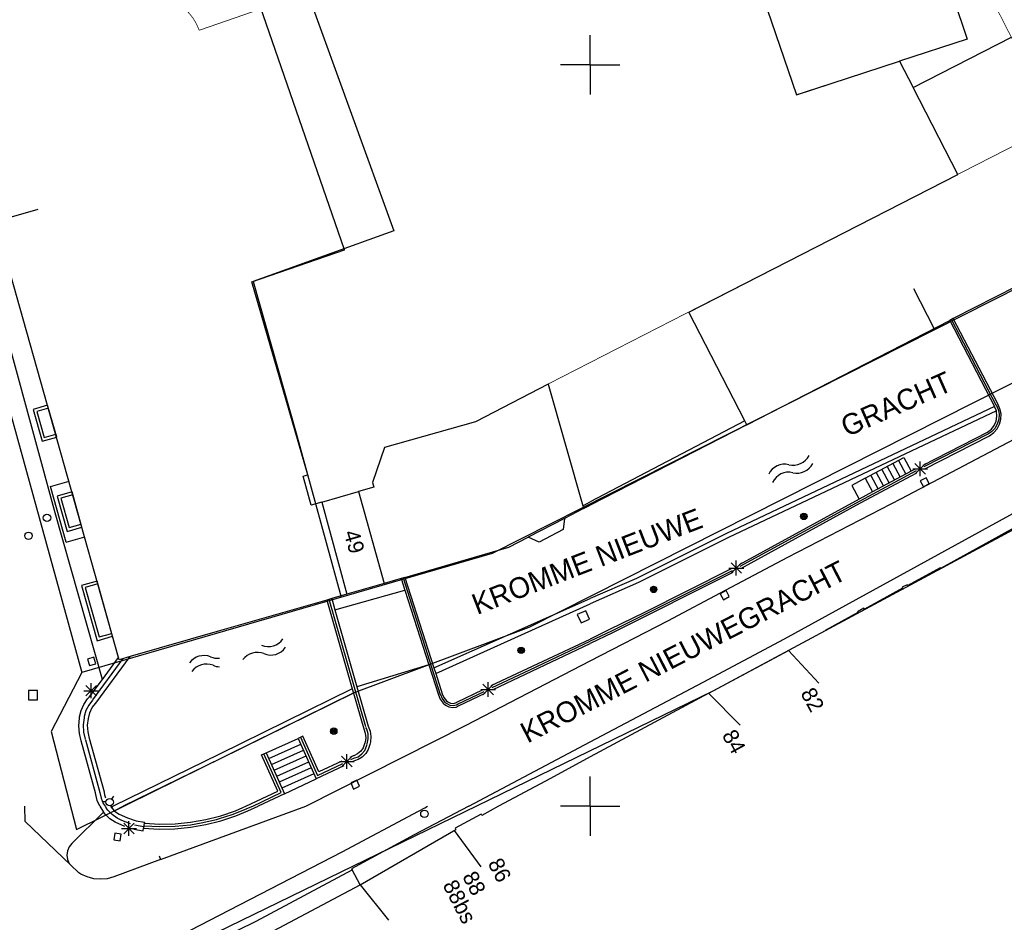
# Model space of a CAD drawing. Header units: millimetres. Extents: x 135944 to 142000, y 454200 to 456692.
# Tile 49 of 185: x 136962 to 137028, y 455792 to 455853. Entities that reach past the tile are written whole.
import ezdxf
from ezdxf.enums import TextEntityAlignment as Align

# ---------------------------------------------------------------- set-up
doc = ezdxf.new("R2010")
doc.units = ezdxf.units.MM
doc.layers.add('TotaalGBKN2013_Bistad', color=251, linetype='Continuous')
doc.layers.add('TotaalGBKN2013X$0$Contouren', color=251, linetype='Continuous')
doc.layers.add('TotaalGBKN2013X$0$PSVPORTS', color=251, linetype='Continuous', plot=False)
doc.styles.add('TotaalGBKN2013X$0$GBKN binnenstad 2009$0$Standard', font='txt')

msp = doc.modelspace()

# ---------------------------------------------------------------- linework, layer by layer
at = {"layer": 'TotaalGBKN2013_Bistad'}
for p, q in [((137020.045, 455867.855), (137025.4, 455851.714)), ((137020.045, 455867.855), (137025.4, 455851.714)), ((137008.402, 455864.081), (137013.896, 455847.979)), ((137008.402, 455864.081), (137013.896, 455847.979)), ((136983.434, 455837.511), (136977.472, 455854.732)), ((136983.434, 455837.511), (136977.472, 455854.732)), ((137000, 455850), (137000, 455852)), ((137000, 455850), (137000, 455852)), ((137000, 455850), (137000, 455852)), ((137000, 455850), (137000, 455852)), ((137025.4, 455851.714), (137020.846, 455850.235)), ((137025.4, 455851.714), (137020.846, 455850.235)), ((137021.764, 455848.456), (137028.386, 455851.851)), ((137021.764, 455848.456), (137028.386, 455851.851)), ((137000, 455850), (136998, 455850)), ((137000, 455850), (136998, 455850)), ((137000, 455850), (137000, 455848)), ((137000, 455850), (137000, 455848)), ((137000, 455850), (137002, 455850)), ((137000, 455850), (137000, 455848)), ((137000, 455850), (137000, 455848)), ((137000, 455850), (137002, 455850)), ((137013.896, 455847.979), (137020.846, 455850.235)), ((137013.896, 455847.979), (137020.846, 455850.235)), ((137020.846, 455850.235), (137021.764, 455848.456)), ((137020.846, 455850.235), (137021.764, 455848.456)), ((137024.783, 455842.607), (137021.764, 455848.456)), ((137024.783, 455842.607), (137021.764, 455848.456)), ((137006.638, 455833.326), (137024.783, 455842.607)), ((137006.638, 455833.326), (137024.783, 455842.607)), ((136959.901, 455839.427), (136962.782, 455840.267)), ((136959.901, 455839.427), (136962.782, 455840.267)), ((136968.2, 455810.043), (136960.431, 455837.619)), ((136968.2, 455810.043), (136960.431, 455837.619)), ((136977.193, 455835.352), (136983.434, 455837.511)), ((136977.193, 455835.352), (136983.434, 455837.511)), ((136980.958, 455822.358), (136977.193, 455835.352)), ((136980.958, 455822.358), (136977.193, 455835.352)), ((137023.179, 455832.217), (137021.811, 455834.887)), ((137023.179, 455832.217), (137021.811, 455834.887)), ((137028.704, 455835.044), (137024.471, 455832.882)), ((137028.704, 455835.044), (137024.471, 455832.882)), ((137010.412, 455825.989), (137006.638, 455833.326)), ((137010.412, 455825.989), (137006.638, 455833.326)), ((137010.547, 455825.727), (137024.232, 455832.758)), ((137010.547, 455825.727), (137024.232, 455832.758)), ((137024.471, 455832.882), (137024.232, 455832.758)), ((137024.471, 455832.882), (137024.232, 455832.758)), ((137024.232, 455832.758), (137027.258, 455826.959)), ((137024.232, 455832.758), (137027.258, 455826.959)), ((137024.362, 455832.799), (137027.347, 455827.077)), ((137024.362, 455832.799), (137027.347, 455827.077)), ((137027.467, 455827.139), (137024.471, 455832.882)), ((137027.467, 455827.139), (137024.471, 455832.882)), ((136963.924, 455819.792), (136960.973, 455830.599)), ((136963.924, 455819.792), (136960.973, 455830.599)), ((136997.155, 455828.466), (136992.251, 455825.912)), ((136997.155, 455828.466), (136992.251, 455825.912)), ((136997.155, 455828.466), (136999.495, 455820.268)), ((136997.155, 455828.466), (136999.495, 455820.268)), ((137027.475, 455827.126), (137027.467, 455827.139)), ((137027.475, 455827.126), (137027.467, 455827.139)), ((137027.62, 455826.806), (137027.475, 455827.126)), ((137027.62, 455826.806), (137027.475, 455827.126)), ((136963.472, 455826.846), (136962.682, 455826.62)), ((136963.472, 455826.846), (136962.682, 455826.62)), ((136962.682, 455826.62), (136963.184, 455824.865)), ((136962.682, 455826.62), (136963.184, 455824.865)), ((137027.258, 455826.959), (137009.176, 455818.403)), ((137027.258, 455826.959), (137009.176, 455818.403)), ((137027.375, 455826.664), (137009.314, 455818.119)), ((137027.375, 455826.664), (137009.314, 455818.119)), ((137027.375, 455826.664), (137027.258, 455826.959)), ((137027.375, 455826.664), (137027.258, 455826.959)), ((137027.355, 455827.064), (137027.493, 455826.757)), ((137027.355, 455827.064), (137027.493, 455826.757)), ((137027.387, 455826.614), (137027.375, 455826.664)), ((137027.387, 455826.614), (137027.375, 455826.664)), ((137027.415, 455826.294), (137027.387, 455826.614)), ((137027.415, 455826.294), (137027.387, 455826.614)), ((137027.493, 455826.757), (137027.554, 455826.427)), ((137027.493, 455826.757), (137027.554, 455826.427)), ((137027.554, 455826.427), (137027.536, 455826.091)), ((137027.554, 455826.427), (137027.536, 455826.091)), ((137027.689, 455826.462), (137027.62, 455826.806)), ((137027.689, 455826.462), (137027.62, 455826.806)), ((137027.678, 455826.11), (137027.689, 455826.462)), ((137027.678, 455826.11), (137027.689, 455826.462)), ((136992.251, 455825.912), (136986.126, 455824.186)), ((136992.251, 455825.912), (136986.126, 455824.186)), ((137010.412, 455825.989), (137000, 455820.534)), ((137010.412, 455825.989), (137000, 455820.534)), ((137010.547, 455825.727), (137010.412, 455825.989)), ((137010.547, 455825.727), (137010.412, 455825.989)), ((137027.237, 455825.68), (137027.365, 455825.976)), ((137027.237, 455825.68), (137027.365, 455825.976)), ((137027.44, 455825.768), (137027.27, 455825.478)), ((137027.44, 455825.768), (137027.27, 455825.478)), ((137027.365, 455825.976), (137027.415, 455826.294)), ((137027.365, 455825.976), (137027.415, 455826.294)), ((137027.425, 455825.46), (137027.589, 455825.771)), ((137027.425, 455825.46), (137027.589, 455825.771)), ((137027.536, 455826.091), (137027.44, 455825.768)), ((137027.536, 455826.091), (137027.44, 455825.768)), ((137027.589, 455825.771), (137027.678, 455826.11)), ((137027.589, 455825.771), (137027.678, 455826.11)), ((136963.184, 455824.865), (136963.974, 455825.091)), ((136963.184, 455824.865), (136963.974, 455825.091)), ((137010.547, 455825.727), (137000, 455820.303)), ((137010.547, 455825.727), (137000, 455820.303)), ((137020.983, 455820.753), (137030.417, 455825.733)), ((137020.983, 455820.753), (137030.417, 455825.733)), ((137022.437, 455823.002), (137026.788, 455825.226)), ((137022.437, 455823.002), (137026.788, 455825.226)), ((137026.85, 455825.106), (137022.496, 455822.88)), ((137026.85, 455825.106), (137022.496, 455822.88)), ((137026.788, 455825.226), (137027.041, 455825.425)), ((137026.788, 455825.226), (137027.041, 455825.425)), ((137027.037, 455825.236), (137026.85, 455825.106)), ((137027.037, 455825.236), (137026.85, 455825.106)), ((137026.912, 455824.986), (137027.196, 455825.193)), ((137026.912, 455824.986), (137027.196, 455825.193)), ((137027.27, 455825.478), (137027.037, 455825.236)), ((137027.27, 455825.478), (137027.037, 455825.236)), ((137027.041, 455825.425), (137027.237, 455825.68)), ((137027.041, 455825.425), (137027.237, 455825.68)), ((137027.196, 455825.193), (137027.425, 455825.46)), ((137027.196, 455825.193), (137027.425, 455825.46)), ((137022.556, 455822.759), (137026.912, 455824.986)), ((137022.556, 455822.759), (137026.912, 455824.986)), ((136986.126, 455824.186), (136985.313, 455821.834)), ((136986.126, 455824.186), (136985.313, 455821.834)), ((137018.529, 455822.113), (137021.143, 455823.513)), ((137018.529, 455822.113), (137021.143, 455823.513)), ((137020.397, 455823.113), (137020.891, 455822.191)), ((137020.397, 455823.113), (137020.891, 455822.191)), ((137020.77, 455823.313), (137021.264, 455822.391)), ((137020.77, 455823.313), (137021.264, 455822.391)), ((137021.143, 455823.513), (137021.637, 455822.591)), ((137021.143, 455823.513), (137021.637, 455822.591)), ((137021.885, 455822.396), (137022.593, 455823.104)), ((137022.593, 455822.396), (137021.885, 455823.104)), ((137021.885, 455822.396), (137022.593, 455823.104)), ((137022.593, 455822.396), (137021.885, 455823.104)), ((137022.239, 455822.25), (137022.239, 455823.25)), ((137022.239, 455822.25), (137022.239, 455823.25)), ((137021.96, 455822.612), (137018.161, 455820.576)), ((137021.96, 455822.612), (137018.161, 455820.576)), ((137018.225, 455820.457), (137022.021, 455822.486)), ((137018.225, 455820.457), (137022.021, 455822.486)), ((137021.637, 455822.591), (137019.023, 455821.191)), ((137021.637, 455822.591), (137019.023, 455821.191)), ((137019.277, 455822.513), (137019.771, 455821.591)), ((137019.277, 455822.513), (137019.771, 455821.591)), ((137019.65, 455822.713), (137020.144, 455821.791)), ((137019.65, 455822.713), (137020.144, 455821.791)), ((137020.024, 455822.913), (137020.518, 455821.991)), ((137020.024, 455822.913), (137020.518, 455821.991)), ((137021.903, 455822.729), (137021.637, 455822.591)), ((137021.903, 455822.729), (137021.637, 455822.591)), ((137021.739, 455822.75), (137022.739, 455822.75)), ((137021.739, 455822.75), (137022.739, 455822.75)), ((136963.612, 455821.566), (136964.863, 455821.917)), ((136963.612, 455821.566), (136964.863, 455821.917)), ((136980.647, 455822.257), (136980.958, 455822.358)), ((136980.647, 455822.257), (136980.958, 455822.358)), ((136981.193, 455820.297), (136980.647, 455822.257)), ((136981.193, 455820.297), (136980.647, 455822.257)), ((136985.313, 455821.834), (136985.402, 455821.524)), ((136985.313, 455821.834), (136985.402, 455821.524)), ((137018.529, 455822.113), (137017.643, 455821.638)), ((137018.529, 455822.113), (137017.643, 455821.638)), ((137018.529, 455822.113), (137019.023, 455821.191)), ((137018.529, 455822.113), (137019.023, 455821.191)), ((137018.904, 455822.313), (137019.398, 455821.391)), ((137018.904, 455822.313), (137019.398, 455821.391)), ((137022.635, 455822.155), (137022.239, 455821.941)), ((137022.635, 455822.155), (137022.239, 455821.941)), ((137022.239, 455821.941), (137022.453, 455821.545)), ((137022.239, 455821.941), (137022.453, 455821.545)), ((137022.849, 455821.759), (137022.635, 455822.155)), ((137022.849, 455821.759), (137022.635, 455822.155)), ((136964.667, 455817.812), (136963.612, 455821.566)), ((136964.667, 455817.812), (136963.612, 455821.566)), ((136981.892, 455820.501), (136984.373, 455821.224)), ((136981.892, 455820.501), (136984.373, 455821.224)), ((136985.402, 455821.524), (136984.373, 455821.224)), ((136985.402, 455821.524), (136984.373, 455821.224)), ((136984.373, 455821.224), (136986.104, 455815.023)), ((136984.373, 455821.224), (136986.104, 455815.023)), ((137017.643, 455821.638), (137018.137, 455820.716)), ((137017.643, 455821.638), (137018.137, 455820.716)), ((137019.023, 455821.191), (137018.137, 455820.716)), ((137019.023, 455821.191), (137018.137, 455820.716)), ((137022.453, 455821.545), (137022.849, 455821.759)), ((137022.453, 455821.545), (137022.849, 455821.759)), ((136965.119, 455821.002), (136964.314, 455820.777)), ((136965.119, 455821.002), (136964.314, 455820.777)), ((136964.314, 455820.777), (136964.872, 455818.786)), ((136964.314, 455820.777), (136964.872, 455818.786)), ((136981.892, 455820.501), (136981.193, 455820.297)), ((136981.892, 455820.501), (136981.193, 455820.297)), ((136981.892, 455820.501), (136983.586, 455814.298)), ((136981.892, 455820.501), (136983.586, 455814.298)), ((136999.495, 455820.268), (137000, 455820.534)), ((136999.495, 455820.268), (137000, 455820.534)), ((137018.137, 455820.716), (137010.027, 455816.281)), ((137018.137, 455820.716), (137010.027, 455816.281)), ((137018.161, 455820.576), (137010.086, 455816.161)), ((137018.161, 455820.576), (137010.086, 455816.161)), ((137010.146, 455816.038), (137018.225, 455820.457)), ((137010.146, 455816.038), (137018.225, 455820.457)), ((137013.103, 455811.288), (137030.589, 455820.903)), ((137013.103, 455811.288), (137030.589, 455820.903)), ((137013.313, 455816.789), (137020.983, 455820.753)), ((137013.313, 455816.789), (137020.983, 455820.753)), ((136967.108, 455808.556), (136963.924, 455819.792)), ((136967.108, 455808.556), (136963.924, 455819.792)), ((136999.55, 455820.076), (136998.26, 455819.411)), ((136999.55, 455820.076), (136998.26, 455819.411)), ((136999.495, 455820.268), (136999.55, 455820.076)), ((136999.495, 455820.268), (136999.55, 455820.076)), ((136999.55, 455820.076), (137000, 455820.303)), ((136999.55, 455820.076), (137000, 455820.303)), ((137031.238, 455820.25), (137023.644, 455816.044)), ((137031.238, 455820.25), (137023.644, 455816.044)), ((136998.26, 455819.411), (136995.819, 455818.153)), ((136998.26, 455819.411), (136995.819, 455818.153)), ((136998.26, 455819.411), (136998.181, 455818.655)), ((136998.26, 455819.411), (136998.181, 455818.655)), ((136964.872, 455818.786), (136965.677, 455819.011)), ((136964.872, 455818.786), (136965.677, 455819.011)), ((136998.181, 455818.655), (136996.55, 455817.815)), ((136998.181, 455818.655), (136996.55, 455817.815)), ((136964.667, 455817.812), (136965.918, 455818.163)), ((136964.667, 455817.812), (136965.918, 455818.163)), ((136994.512, 455817.48), (136995.819, 455818.153)), ((136994.512, 455817.48), (136995.819, 455818.153)), ((136996.55, 455817.815), (136995.819, 455818.153)), ((136996.55, 455817.815), (136995.819, 455818.153)), ((137009.176, 455818.403), (137003.115, 455815.367)), ((137009.176, 455818.403), (137003.115, 455815.367)), ((137009.314, 455818.119), (137003.249, 455815.081)), ((137009.314, 455818.119), (137003.249, 455815.081)), ((136987.507, 455815.432), (136994.512, 455817.48)), ((136987.507, 455815.432), (136994.512, 455817.48)), ((137009.122, 455814.583), (137013.313, 455816.789)), ((137009.122, 455814.583), (137013.313, 455816.789)), ((137009.842, 455815.563), (137009.842, 455816.563)), ((137009.842, 455815.563), (137009.842, 455816.563)), ((137009.495, 455816.005), (137003.662, 455813.07)), ((137009.495, 455816.005), (137003.662, 455813.07)), ((137009.554, 455815.884), (137003.723, 455812.95)), ((137009.554, 455815.884), (137003.723, 455812.95)), ((137009.342, 455816.063), (137010.342, 455816.063)), ((137009.342, 455816.063), (137010.342, 455816.063)), ((137009.488, 455815.709), (137010.196, 455816.417)), ((137010.196, 455815.709), (137009.488, 455816.417)), ((137009.488, 455815.709), (137010.196, 455816.417)), ((137010.196, 455815.709), (137009.488, 455816.417)), ((137023.585, 455816.08), (137021.411, 455814.893)), ((137023.585, 455816.08), (137021.411, 455814.893)), ((137023.644, 455816.044), (137023.585, 455816.08)), ((137023.644, 455816.044), (137023.585, 455816.08)), ((136987.247, 455815.356), (136986.104, 455815.023)), ((136987.247, 455815.356), (136986.104, 455815.023)), ((136987.507, 455815.432), (136987.247, 455815.356)), ((136987.507, 455815.432), (136987.247, 455815.356)), ((136987.247, 455815.356), (136987.499, 455814.571)), ((136987.247, 455815.356), (136987.499, 455814.571)), ((136987.376, 455815.397), (136989.891, 455807.548)), ((136987.376, 455815.397), (136989.891, 455807.548)), ((136987.507, 455815.432), (136989.464, 455809.325)), ((136987.507, 455815.432), (136989.464, 455809.325)), ((137003.115, 455815.367), (137000, 455814.004)), ((137003.115, 455815.367), (137000, 455814.004)), ((137009.613, 455815.762), (137001.493, 455811.686)), ((137009.613, 455815.762), (137001.493, 455811.686)), ((136966.809, 455814.992), (136965.95, 455814.752)), ((136966.809, 455814.992), (136965.95, 455814.752)), ((136965.95, 455814.752), (136966.888, 455811.415)), ((136965.95, 455814.752), (136966.888, 455811.415)), ((136982.788, 455813.236), (136987.499, 455814.571)), ((136982.788, 455813.236), (136987.499, 455814.571)), ((136986.104, 455815.023), (136983.586, 455814.298)), ((136986.104, 455815.023), (136983.586, 455814.298)), ((136987.499, 455814.571), (136989.111, 455809.539)), ((136987.499, 455814.571), (136989.111, 455809.539)), ((137003.249, 455815.081), (137000, 455813.645)), ((137003.249, 455815.081), (137000, 455813.645)), ((137005.228, 455812.499), (137009.122, 455814.583)), ((137005.228, 455812.499), (137009.122, 455814.583)), ((137009.16, 455814.539), (137008.762, 455814.329)), ((137009.16, 455814.539), (137008.762, 455814.329)), ((137009.37, 455814.141), (137009.16, 455814.539)), ((137009.37, 455814.141), (137009.16, 455814.539)), ((137021.053, 455814.717), (137018.484, 455813.286)), ((137021.053, 455814.717), (137018.484, 455813.286)), ((137021.366, 455814.939), (137021.028, 455814.773)), ((137021.366, 455814.939), (137021.028, 455814.773)), ((137021.028, 455814.773), (137021.053, 455814.717)), ((137021.028, 455814.773), (137021.053, 455814.717)), ((137021.411, 455814.893), (137021.366, 455814.939)), ((137021.411, 455814.893), (137021.366, 455814.939)), ((136982.231, 455813.908), (136975, 455811.827)), ((136982.231, 455813.908), (136975, 455811.827)), ((136982.567, 455814.005), (136982.231, 455813.908)), ((136982.567, 455814.005), (136982.231, 455813.908)), ((136982.231, 455813.908), (136983.951, 455807.923)), ((136982.231, 455813.908), (136983.951, 455807.923)), ((136984.866, 455805.347), (136982.406, 455813.933)), ((136984.866, 455805.347), (136982.406, 455813.933)), ((136983.586, 455814.298), (136982.567, 455814.005)), ((136983.586, 455814.298), (136982.567, 455814.005)), ((136982.567, 455814.005), (136982.788, 455813.236)), ((136982.567, 455814.005), (136982.788, 455813.236)), ((136989.464, 455809.325), (137000, 455814.004)), ((136989.464, 455809.325), (137000, 455814.004)), ((137008.762, 455814.329), (137008.972, 455813.931)), ((137008.762, 455814.329), (137008.972, 455813.931)), ((137008.972, 455813.931), (137009.37, 455814.141)), ((137008.972, 455813.931), (137009.37, 455814.141)), ((136982.788, 455813.236), (136984.27, 455808.062)), ((136982.788, 455813.236), (136984.27, 455808.062)), ((136989.584, 455808.949), (137000, 455813.645)), ((136989.584, 455808.949), (137000, 455813.645)), ((136999.692, 455813.178), (136999.126, 455812.926)), ((136999.692, 455813.178), (136999.126, 455812.926)), ((136999.944, 455812.612), (136999.692, 455813.178)), ((136999.944, 455812.612), (136999.692, 455813.178)), ((137018.45, 455813.366), (137018.012, 455813.121)), ((137018.45, 455813.366), (137018.012, 455813.121)), ((137018.484, 455813.286), (137018.45, 455813.366)), ((137018.484, 455813.286), (137018.45, 455813.366)), ((136999.126, 455812.926), (136999.378, 455812.36)), ((136999.126, 455812.926), (136999.378, 455812.36)), ((136999.378, 455812.36), (136999.944, 455812.612)), ((136999.378, 455812.36), (136999.944, 455812.612)), ((137000, 455809.811), (137005.228, 455812.499)), ((137000, 455809.811), (137005.228, 455812.499)), ((137003.662, 455813.07), (137001.301, 455811.927)), ((137003.662, 455813.07), (137001.301, 455811.927)), ((137003.723, 455812.95), (137001.434, 455811.807)), ((137003.723, 455812.95), (137001.434, 455811.807)), ((137018.047, 455813.071), (137015.824, 455811.862)), ((137018.047, 455813.071), (137015.824, 455811.862)), ((137018.012, 455813.121), (137018.047, 455813.071)), ((137018.012, 455813.121), (137018.047, 455813.071)), ((136975, 455811.827), (136968.985, 455810.096)), ((136975, 455811.827), (136968.985, 455810.096)), ((137001.301, 455811.927), (137000, 455811.279)), ((137001.301, 455811.927), (137000, 455811.279)), ((137015.833, 455811.827), (137013.354, 455810.499)), ((137015.833, 455811.827), (137013.354, 455810.499)), ((137015.824, 455811.862), (137015.833, 455811.827)), ((137015.824, 455811.862), (137015.833, 455811.827)), ((136966.888, 455811.415), (136967.747, 455811.655)), ((136966.888, 455811.415), (136967.747, 455811.655)), ((136993.329, 455808.133), (137000, 455811.279)), ((136993.329, 455808.133), (137000, 455811.279)), ((137001.434, 455811.807), (137000, 455811.126)), ((137001.434, 455811.807), (137000, 455811.126)), ((137001.493, 455811.686), (137000, 455810.979)), ((137001.493, 455811.686), (137000, 455810.979)), ((137007.615, 455808.362), (137013.103, 455811.288)), ((137007.615, 455808.362), (137013.103, 455811.288)), ((136993.451, 455807.877), (137000, 455810.979)), ((136993.451, 455807.877), (137000, 455810.979)), ((136995.927, 455809.202), (137000, 455811.126)), ((136995.927, 455809.202), (137000, 455811.126)), ((137007.998, 455807.621), (137013.354, 455810.499)), ((137007.998, 455807.621), (137013.354, 455810.499)), ((137013.354, 455810.499), (137015.401, 455808.306)), ((137013.354, 455810.499), (137015.401, 455808.306)), ((136966.542, 455810.044), (136966.109, 455809.921)), ((136966.542, 455810.044), (136966.109, 455809.921)), ((136966.109, 455809.921), (136966.232, 455809.488)), ((136966.109, 455809.921), (136966.232, 455809.488)), ((136966.464, 455807.181), (136968.519, 455809.962)), ((136966.464, 455807.181), (136968.519, 455809.962)), ((136966.665, 455809.611), (136966.542, 455810.044)), ((136966.665, 455809.611), (136966.542, 455810.044)), ((136966.659, 455806.949), (136968.985, 455810.096)), ((136966.659, 455806.949), (136968.985, 455810.096)), ((136967.108, 455808.556), (136968.2, 455810.043)), ((136967.108, 455808.556), (136968.2, 455810.043)), ((136968.245, 455809.883), (136968.2, 455810.043)), ((136968.245, 455809.883), (136968.2, 455810.043)), ((136968.985, 455810.096), (136968.245, 455809.883)), ((136968.985, 455810.096), (136968.245, 455809.883)), ((136966.232, 455809.488), (136966.665, 455809.611)), ((136966.232, 455809.488), (136966.665, 455809.611)), ((136989.111, 455809.539), (136984.27, 455808.062)), ((136989.111, 455809.539), (136984.27, 455808.062)), ((136989.111, 455809.539), (136989.762, 455807.507)), ((136989.111, 455809.539), (136989.762, 455807.507)), ((136989.464, 455809.325), (136989.584, 455808.949)), ((136989.464, 455809.325), (136989.584, 455808.949)), ((136991.634, 455805.472), (137000, 455809.811)), ((136991.634, 455805.472), (137000, 455809.811)), ((136993.391, 455808.003), (136995.927, 455809.202)), ((136993.391, 455808.003), (136995.927, 455809.202)), ((136966.223, 455807.359), (136967.108, 455808.556)), ((136966.223, 455807.359), (136967.108, 455808.556)), ((136989.584, 455808.949), (136990.02, 455807.588)), ((136989.584, 455808.949), (136990.02, 455807.588)), ((136965.994, 455807.44), (136966.702, 455808.148)), ((136966.702, 455807.44), (136965.994, 455808.148)), ((136965.994, 455807.44), (136966.702, 455808.148)), ((136966.702, 455807.44), (136965.994, 455808.148)), ((136966.348, 455807.294), (136966.348, 455808.294)), ((136966.348, 455807.294), (136966.348, 455808.294)), ((136983.951, 455807.923), (136975, 455803.524)), ((136983.951, 455807.923), (136975, 455803.524)), ((136983.951, 455807.923), (136984.036, 455807.627)), ((136983.951, 455807.923), (136984.036, 455807.627)), ((136984.27, 455808.062), (136985.034, 455805.395)), ((136984.27, 455808.062), (136985.034, 455805.395)), ((136991.004, 455807.024), (136992.787, 455807.876)), ((136991.004, 455807.024), (136992.787, 455807.876)), ((136992.616, 455807.878), (136993.616, 455807.878)), ((136992.616, 455807.878), (136993.616, 455807.878)), ((136992.762, 455807.524), (136993.47, 455808.232)), ((136993.47, 455807.524), (136992.762, 455808.232)), ((136992.762, 455807.524), (136993.47, 455808.232)), ((136993.47, 455807.524), (136992.762, 455808.232)), ((136993.116, 455807.378), (136993.116, 455808.378)), ((136993.116, 455807.378), (136993.116, 455808.378)), ((137000, 455804.356), (137007.615, 455808.362)), ((137000, 455804.356), (137007.615, 455808.362)), ((136962.743, 455807.804), (136962.123, 455807.804)), ((136962.123, 455807.804), (136962.123, 455807.184)), ((136962.743, 455807.804), (136962.123, 455807.804)), ((136962.123, 455807.804), (136962.123, 455807.184)), ((136962.123, 455807.184), (136962.743, 455807.184)), ((136962.123, 455807.184), (136962.743, 455807.184)), ((136962.743, 455807.184), (136962.743, 455807.804)), ((136962.743, 455807.184), (136962.743, 455807.804)), ((136965.848, 455807.794), (136966.848, 455807.794)), ((136965.848, 455807.794), (136966.848, 455807.794)), ((136965.864, 455806.87), (136966.116, 455807.238)), ((136965.864, 455806.87), (136966.116, 455807.238)), ((136966.116, 455807.238), (136966.223, 455807.359)), ((136966.116, 455807.238), (136966.223, 455807.359)), ((136966.464, 455807.181), (136966.483, 455807.206)), ((136966.464, 455807.181), (136966.483, 455807.206)), ((136984.036, 455807.627), (136975, 455803.186)), ((136984.036, 455807.627), (136975, 455803.186)), ((136984.036, 455807.627), (136984.724, 455805.233)), ((136984.036, 455807.627), (136984.724, 455805.233)), ((136989.762, 455807.507), (136989.887, 455807.212)), ((136989.762, 455807.507), (136989.887, 455807.212)), ((136989.887, 455807.212), (136990.082, 455806.957)), ((136989.887, 455807.212), (136990.082, 455806.957)), ((136989.892, 455807.544), (136990.013, 455807.266)), ((136989.892, 455807.544), (136990.013, 455807.266)), ((136990.013, 455807.266), (136990.202, 455807.029)), ((136990.013, 455807.266), (136990.202, 455807.029)), ((136990.02, 455807.588), (136990.127, 455807.333)), ((136990.02, 455807.588), (136990.127, 455807.333)), ((136990.127, 455807.333), (136990.302, 455807.12)), ((136990.127, 455807.333), (136990.302, 455807.12)), ((136991.088, 455806.915), (136992.849, 455807.747)), ((136991.088, 455806.915), (136992.849, 455807.747)), ((136991.168, 455806.798), (136992.909, 455807.621)), ((136991.168, 455806.798), (136992.909, 455807.621)), ((137007.998, 455807.621), (137000, 455803.327)), ((137007.998, 455807.621), (137000, 455803.327)), ((137008.001, 455807.616), (137010.106, 455805.479)), ((137008.001, 455807.616), (137010.106, 455805.479)), ((136965.682, 455806.464), (136965.864, 455806.87)), ((136965.682, 455806.464), (136965.864, 455806.87)), ((136966.185, 455806.823), (136965.996, 455806.45)), ((136966.185, 455806.823), (136965.996, 455806.45)), ((136966.441, 455807.153), (136966.185, 455806.823)), ((136966.441, 455807.153), (136966.185, 455806.823)), ((136966.26, 455806.304), (136966.429, 455806.652)), ((136966.26, 455806.304), (136966.429, 455806.652)), ((136966.429, 455806.652), (136966.659, 455806.949)), ((136966.429, 455806.652), (136966.659, 455806.949)), ((136990.082, 455806.957), (136990.241, 455806.819)), ((136990.082, 455806.957), (136990.241, 455806.819)), ((136990.202, 455807.029), (136990.321, 455806.928)), ((136990.202, 455807.029), (136990.321, 455806.928)), ((136990.241, 455806.819), (136990.461, 455806.7)), ((136990.241, 455806.819), (136990.461, 455806.7)), ((136990.302, 455807.12), (136990.405, 455807.038)), ((136990.302, 455807.12), (136990.405, 455807.038)), ((136990.323, 455806.927), (136990.525, 455806.822)), ((136990.323, 455806.927), (136990.525, 455806.822)), ((136990.405, 455807.038), (136990.585, 455806.95)), ((136990.405, 455807.038), (136990.585, 455806.95)), ((136990.461, 455806.7), (136990.707, 455806.657)), ((136990.461, 455806.7), (136990.707, 455806.657)), ((136990.525, 455806.822), (136990.751, 455806.794)), ((136990.525, 455806.822), (136990.751, 455806.794)), ((136990.585, 455806.95), (136990.785, 455806.938)), ((136990.585, 455806.95), (136990.785, 455806.938)), ((136990.707, 455806.657), (136990.954, 455806.693)), ((136990.707, 455806.657), (136990.954, 455806.693)), ((136990.751, 455806.794), (136990.972, 455806.844)), ((136990.751, 455806.794), (136990.972, 455806.844)), ((136990.785, 455806.938), (136990.974, 455807.004)), ((136990.785, 455806.938), (136990.974, 455807.004)), ((136990.954, 455806.693), (136991.168, 455806.798)), ((136990.954, 455806.693), (136991.168, 455806.798)), ((136990.972, 455806.844), (136991.091, 455806.909)), ((136990.972, 455806.844), (136991.091, 455806.909)), ((136990.974, 455807.004), (136991.004, 455807.024)), ((136990.974, 455807.004), (136991.004, 455807.024)), ((136991.045, 455806.892), (136991.146, 455806.94)), ((136991.045, 455806.892), (136991.146, 455806.94)), ((136965.517, 455805.42), (136965.558, 455805.932)), ((136965.517, 455805.42), (136965.558, 455805.932)), ((136965.558, 455805.932), (136965.575, 455806.031)), ((136965.558, 455805.932), (136965.575, 455806.031)), ((136965.575, 455806.031), (136965.682, 455806.464)), ((136965.575, 455806.031), (136965.682, 455806.464)), ((136965.87, 455805.975), (136965.818, 455805.488)), ((136965.87, 455805.975), (136965.818, 455805.488)), ((136965.882, 455806.048), (136965.872, 455805.985)), ((136965.882, 455806.048), (136965.872, 455805.985)), ((136965.996, 455806.45), (136965.882, 455806.048)), ((136965.996, 455806.45), (136965.882, 455806.048)), ((136966.115, 455805.479), (136966.165, 455805.929)), ((136966.115, 455805.479), (136966.165, 455805.929)), ((136966.165, 455805.929), (136966.26, 455806.304)), ((136966.165, 455805.929), (136966.26, 455806.304)), ((136965.556, 455804.908), (136965.517, 455805.42)), ((136965.556, 455804.908), (136965.517, 455805.42)), ((136965.818, 455805.488), (136965.846, 455804.999)), ((136965.818, 455805.488), (136965.846, 455804.999)), ((136966.143, 455805.019), (136966.115, 455805.479)), ((136966.143, 455805.019), (136966.115, 455805.479)), ((136980.828, 455800), (136991.634, 455805.472)), ((136980.828, 455800), (136991.634, 455805.472)), ((136984.724, 455805.233), (136984.832, 455804.939)), ((136984.724, 455805.233), (136984.832, 455804.939)), ((136984.933, 455805.199), (136984.879, 455805.314)), ((136984.933, 455805.199), (136984.879, 455805.314)), ((136985.022, 455804.875), (136984.933, 455805.199)), ((136985.022, 455804.875), (136984.933, 455805.199)), ((136985.034, 455805.395), (136985.162, 455805.063)), ((136985.034, 455805.395), (136985.162, 455805.063)), ((136965.674, 455804.409), (136965.556, 455804.908)), ((136965.674, 455804.409), (136965.556, 455804.908)), ((136965.846, 455804.999), (136965.953, 455804.521)), ((136965.846, 455804.999), (136965.953, 455804.521)), ((136965.953, 455804.521), (136965.96, 455804.5)), ((136965.953, 455804.521), (136965.96, 455804.5)), ((136966.25, 455804.572), (136966.143, 455805.019)), ((136966.25, 455804.572), (136966.143, 455805.019)), ((136967.251, 455800.958), (136966.25, 455804.572)), ((136967.251, 455800.958), (136966.25, 455804.572)), ((136978.156, 455803.609), (136980.309, 455804.582)), ((136978.156, 455803.609), (136980.309, 455804.582)), ((136980.629, 455804.724), (136980.309, 455804.582)), ((136980.629, 455804.724), (136980.309, 455804.582)), ((136980.309, 455804.582), (136981.518, 455801.849)), ((136980.309, 455804.582), (136981.518, 455801.849)), ((136980.469, 455804.653), (136981.606, 455802.084)), ((136980.469, 455804.653), (136981.606, 455802.084)), ((136981.695, 455802.313), (136980.629, 455804.724)), ((136981.695, 455802.313), (136980.629, 455804.724)), ((136984.863, 455804.627), (136984.814, 455804.317)), ((136984.863, 455804.627), (136984.814, 455804.317)), ((136984.832, 455804.939), (136984.863, 455804.627)), ((136984.832, 455804.939), (136984.863, 455804.627)), ((136984.965, 455804.212), (136985.033, 455804.54)), ((136984.965, 455804.212), (136985.033, 455804.54)), ((136985.033, 455804.54), (136985.022, 455804.875)), ((136985.033, 455804.54), (136985.022, 455804.875)), ((136985.162, 455805.063), (136985.213, 455804.711)), ((136985.162, 455805.063), (136985.213, 455804.711)), ((136985.213, 455804.711), (136985.184, 455804.357)), ((136985.213, 455804.711), (136985.184, 455804.357)), ((136966.645, 455800.903), (136965.674, 455804.409)), ((136966.645, 455800.903), (136965.674, 455804.409)), ((136965.963, 455804.489), (136966.944, 455800.93)), ((136965.963, 455804.489), (136966.944, 455800.93)), ((136978.334, 455803.215), (136980.487, 455804.188)), ((136978.334, 455803.215), (136980.487, 455804.188)), ((136984.696, 455803.948), (136984.533, 455803.711)), ((136984.696, 455803.948), (136984.533, 455803.711)), ((136984.787, 455804.22), (136984.696, 455803.948)), ((136984.787, 455804.22), (136984.696, 455803.948)), ((136984.799, 455804.268), (136984.787, 455804.22)), ((136984.799, 455804.268), (136984.787, 455804.22)), ((136984.794, 455803.765), (136984.924, 455804.047)), ((136984.794, 455803.765), (136984.924, 455804.047)), ((136984.814, 455804.317), (136984.799, 455804.268)), ((136984.814, 455804.317), (136984.799, 455804.268)), ((136984.924, 455804.047), (136984.959, 455804.188)), ((136984.924, 455804.047), (136984.959, 455804.188)), ((136985.131, 455804.156), (136985.032, 455803.839)), ((136985.131, 455804.156), (136985.032, 455803.839)), ((136985.184, 455804.357), (136985.131, 455804.156)), ((136985.184, 455804.357), (136985.131, 455804.156)), ((136991.807, 455800), (137000, 455804.356)), ((136991.807, 455800), (137000, 455804.356)), ((136975, 455803.524), (136967.831, 455800)), ((136975, 455803.524), (136967.831, 455800)), ((136977.837, 455803.466), (136978.156, 455803.609)), ((136977.837, 455803.466), (136978.156, 455803.609)), ((136978.935, 455801.013), (136977.837, 455803.466)), ((136978.935, 455801.013), (136977.837, 455803.466)), ((136979.163, 455800.931), (136977.996, 455803.537)), ((136979.163, 455800.931), (136977.996, 455803.537)), ((136978.156, 455803.609), (136979.393, 455800.846)), ((136978.156, 455803.609), (136979.393, 455800.846)), ((136978.512, 455802.821), (136980.665, 455803.794)), ((136978.512, 455802.821), (136980.665, 455803.794)), ((136978.69, 455802.427), (136980.843, 455803.4)), ((136978.69, 455802.427), (136980.843, 455803.4)), ((136983.238, 455802.664), (136983.946, 455803.372)), ((136983.946, 455802.664), (136983.238, 455803.372)), ((136983.238, 455802.664), (136983.946, 455803.372)), ((136983.946, 455802.664), (136983.238, 455803.372)), ((136983.592, 455802.518), (136983.592, 455803.518)), ((136983.592, 455802.518), (136983.592, 455803.518)), ((136984.013, 455803.404), (136983.792, 455803.3)), ((136984.013, 455803.404), (136983.792, 455803.3)), ((136983.864, 455803.149), (136984.052, 455803.237)), ((136983.864, 455803.149), (136984.052, 455803.237)), ((136984.049, 455803.413), (136984.013, 455803.404)), ((136984.049, 455803.413), (136984.013, 455803.404)), ((136984.312, 455803.529), (136984.049, 455803.413)), ((136984.312, 455803.529), (136984.049, 455803.413)), ((136984.054, 455803.234), (136984.344, 455803.345)), ((136984.054, 455803.234), (136984.344, 455803.345)), ((136984.533, 455803.711), (136984.312, 455803.529)), ((136984.533, 455803.711), (136984.312, 455803.529)), ((136984.625, 455803.32), (136984.341, 455803.148)), ((136984.625, 455803.32), (136984.341, 455803.148)), ((136984.344, 455803.345), (136984.596, 455803.526)), ((136984.344, 455803.345), (136984.596, 455803.526)), ((136984.596, 455803.526), (136984.794, 455803.765)), ((136984.596, 455803.526), (136984.794, 455803.765)), ((136984.86, 455803.555), (136984.625, 455803.32)), ((136984.86, 455803.555), (136984.625, 455803.32)), ((136985.032, 455803.839), (136984.86, 455803.555)), ((136985.032, 455803.839), (136984.86, 455803.555)), ((137000, 455803.327), (136997.309, 455801.882)), ((137000, 455803.327), (136997.309, 455801.882)), ((136975, 455803.186), (136968.519, 455800)), ((136975, 455803.186), (136968.519, 455800)), ((136978.868, 455802.033), (136981.021, 455803.006)), ((136978.868, 455802.033), (136981.021, 455803.006)), ((136979.046, 455801.639), (136981.199, 455802.612)), ((136979.046, 455801.639), (136981.199, 455802.612)), ((136983.397, 455802.734), (136981.518, 455801.849)), ((136983.397, 455802.734), (136981.518, 455801.849)), ((136981.606, 455802.084), (136983.322, 455802.892)), ((136981.606, 455802.084), (136983.322, 455802.892)), ((136983.25, 455803.045), (136981.695, 455802.313)), ((136983.25, 455803.045), (136981.695, 455802.313)), ((136983.092, 455803.018), (136984.092, 455803.018)), ((136983.092, 455803.018), (136984.092, 455803.018)), ((136984.095, 455803.064), (136983.939, 455802.99)), ((136984.095, 455803.064), (136983.939, 455802.99)), ((136984.341, 455803.148), (136984.095, 455803.064)), ((136984.341, 455803.148), (136984.095, 455803.064)), ((136979.224, 455801.245), (136981.377, 455802.218)), ((136979.224, 455801.245), (136981.377, 455802.218)), ((136997.309, 455801.882), (136993.808, 455800)), ((136997.309, 455801.882), (136993.808, 455800)), ((137000, 455800), (137000, 455802)), ((137000, 455800), (137000, 455802)), ((137000, 455800), (137000, 455802)), ((137000, 455800), (137000, 455802)), ((136979.393, 455800.846), (136981.518, 455801.849)), ((136979.393, 455800.846), (136981.518, 455801.849)), ((136984.26, 455801.762), (136983.852, 455801.572)), ((136984.26, 455801.762), (136983.852, 455801.572)), ((136983.852, 455801.572), (136984.042, 455801.164)), ((136983.852, 455801.572), (136984.042, 455801.164)), ((136984.042, 455801.164), (136984.45, 455801.354)), ((136984.042, 455801.164), (136984.45, 455801.354)), ((136984.45, 455801.354), (136984.26, 455801.762)), ((136984.45, 455801.354), (136984.26, 455801.762)), ((136966.659, 455800.786), (136966.645, 455800.903)), ((136966.659, 455800.786), (136966.645, 455800.903)), ((136966.759, 455800.38), (136966.659, 455800.786)), ((136966.759, 455800.38), (136966.659, 455800.786)), ((136966.944, 455800.93), (136967.019, 455800.551)), ((136966.944, 455800.93), (136967.019, 455800.551)), ((136967.019, 455800.551), (136967.169, 455800.195)), ((136967.019, 455800.551), (136967.169, 455800.195)), ((136967.282, 455800.754), (136967.251, 455800.958)), ((136967.282, 455800.754), (136967.251, 455800.958)), ((136967.34, 455800.556), (136967.282, 455800.754)), ((136967.34, 455800.556), (136967.282, 455800.754)), ((136967.738, 455800.484), (136967.876, 455800.692)), ((136967.738, 455800.484), (136967.876, 455800.692)), ((136976.772, 455800), (136978.935, 455801.013)), ((136976.772, 455800), (136978.935, 455801.013)), ((136977.244, 455800), (136979.163, 455800.931)), ((136977.244, 455800), (136979.163, 455800.931)), ((136979.393, 455800.846), (136977.601, 455800)), ((136979.393, 455800.846), (136977.601, 455800)), ((136961.907, 455798.978), (136961.879, 455800)), ((136961.907, 455798.978), (136961.879, 455800)), ((136966.934, 455800), (136966.759, 455800.38)), ((136966.934, 455800), (136966.759, 455800.38)), ((136966.934, 455800), (136967.19, 455799.612)), ((136966.934, 455800), (136967.19, 455799.612)), ((136967.35, 455800.294), (136967.101, 455800.311)), ((136967.35, 455800.294), (136967.101, 455800.311)), ((136967.169, 455800.195), (136967.293, 455800)), ((136967.169, 455800.195), (136967.293, 455800)), ((136967.293, 455800), (136967.393, 455799.844)), ((136967.293, 455800), (136967.393, 455799.844)), ((136967.653, 455800), (136967.695, 455799.933)), ((136967.653, 455800), (136967.695, 455799.933)), ((136967.695, 455799.933), (136967.832, 455800)), ((136967.695, 455799.933), (136967.832, 455800)), ((136967.695, 455799.933), (136967.909, 455799.7)), ((136967.695, 455799.933), (136967.909, 455799.7)), ((136967.709, 455800.053), (136967.82, 455799.828)), ((136967.709, 455800.053), (136967.82, 455799.828)), ((136967.909, 455799.7), (136968.519, 455800)), ((136967.909, 455799.7), (136968.519, 455800)), ((136975, 455797.87), (136980.829, 455800)), ((136976.073, 455799.703), (136976.584, 455799.912)), ((136976.584, 455799.912), (136976.783, 455800)), ((136976.584, 455799.912), (136976.783, 455800)), ((136976.851, 455799.85), (136977.244, 455800)), ((136976.851, 455799.85), (136977.244, 455800)), ((136976.919, 455799.699), (136977.601, 455800)), ((136991.807, 455800), (136988.128, 455798.072)), ((136988.423, 455799.674), (136988.855, 455799.904)), ((136988.855, 455799.904), (136989.035, 455800)), ((136988.855, 455799.904), (136989.035, 455800)), ((136993.808, 455800), (136992.686, 455799.386)), ((137000, 455800), (136998, 455800)), ((137000, 455800), (136998, 455800)), ((137000, 455800), (136998, 455800)), ((137000, 455800), (136998, 455800)), ((137000, 455800), (137002, 455800)), ((137000, 455800), (137002, 455800)), ((137000, 455800), (137002, 455800)), ((137000, 455800), (137000, 455798)), ((137000, 455800), (137000, 455798)), ((137000, 455800), (137002, 455800)), ((136967.19, 455799.612), (136965.058, 455797.494)), ((136967.19, 455799.612), (136965.058, 455797.494)), ((136967.325, 455799.438), (136967.19, 455799.612)), ((136967.325, 455799.438), (136967.19, 455799.612)), ((136967.621, 455799.156), (136967.325, 455799.438)), ((136967.621, 455799.156), (136967.325, 455799.438)), ((136967.475, 455799.733), (136967.393, 455799.844)), ((136967.475, 455799.733), (136967.393, 455799.844)), ((136967.764, 455799.438), (136967.475, 455799.733)), ((136967.764, 455799.438), (136967.475, 455799.733)), ((136968.103, 455799.204), (136967.764, 455799.438)), ((136968.103, 455799.204), (136967.764, 455799.438)), ((136967.909, 455799.7), (136968.069, 455799.573)), ((136967.909, 455799.7), (136968.069, 455799.573)), ((136968.069, 455799.573), (136968.245, 455799.468)), ((136968.069, 455799.573), (136968.245, 455799.468)), ((136968.418, 455799.049), (136968.103, 455799.204)), ((136968.418, 455799.049), (136968.103, 455799.204)), ((136968.245, 455799.468), (136968.807, 455799.212)), ((136968.245, 455799.468), (136968.807, 455799.212)), ((136968.807, 455799.212), (136969.397, 455799.031)), ((136968.807, 455799.212), (136969.397, 455799.031)), ((136974.077, 455799.107), (136975, 455799.345)), ((136974.077, 455799.107), (136975, 455799.345)), ((136975, 455799.174), (136975.858, 455799.447)), ((136975, 455799.345), (136975.086, 455799.367)), ((136975.086, 455799.367), (136976.073, 455799.703)), ((136975.1, 455799.024), (136976.098, 455799.358)), ((136975.858, 455799.447), (136976.83, 455799.84)), ((136976.098, 455799.358), (136976.919, 455799.699)), ((136976.83, 455799.84), (136976.851, 455799.85)), ((136976.83, 455799.84), (136976.851, 455799.85)), ((136983.274, 455796.929), (136988.423, 455799.674)), ((136992.638, 455799.474), (136990.889, 455798.516)), ((136992.686, 455799.386), (136992.638, 455799.474)), ((136964.949, 455796.054), (136961.907, 455798.978)), ((136964.949, 455796.054), (136961.907, 455798.978)), ((136967.967, 455798.936), (136967.621, 455799.156)), ((136967.967, 455798.936), (136967.621, 455799.156)), ((136968.617, 455798.635), (136967.967, 455798.936)), ((136968.617, 455798.635), (136967.967, 455798.936)), ((136969.012, 455798.824), (136968.418, 455799.049)), ((136969.012, 455798.824), (136968.418, 455799.049)), ((136968.546, 455798.148), (136969.254, 455798.856)), ((136969.254, 455798.148), (136968.546, 455798.856)), ((136968.546, 455798.148), (136969.254, 455798.856)), ((136969.254, 455798.148), (136968.546, 455798.856)), ((136968.9, 455798.002), (136968.9, 455799.002)), ((136968.9, 455798.002), (136968.9, 455799.002)), ((136969.274, 455798.752), (136969.899, 455798.638)), ((136969.274, 455798.752), (136969.899, 455798.638)), ((136969.397, 455799.031), (136969.939, 455798.935)), ((136969.397, 455799.031), (136969.939, 455798.935)), ((136969.93, 455798.856), (136969.891, 455798.528)), ((136969.93, 455798.856), (136969.891, 455798.528)), ((136969.899, 455798.638), (136969.904, 455798.637)), ((136969.899, 455798.638), (136969.904, 455798.637)), ((136969.915, 455798.692), (136970.962, 455798.634)), ((136969.915, 455798.692), (136970.962, 455798.634)), ((136969.939, 455798.935), (136969.93, 455798.856)), ((136969.939, 455798.935), (136969.93, 455798.856)), ((136969.93, 455798.856), (136970.971, 455798.799)), ((136969.93, 455798.856), (136970.971, 455798.799)), ((136970.962, 455798.634), (136972.01, 455798.656)), ((136970.962, 455798.634), (136972.01, 455798.656)), ((136970.971, 455798.799), (136972.013, 455798.822)), ((136970.971, 455798.799), (136972.013, 455798.822)), ((136971.994, 455798.488), (136973.042, 455798.588)), ((136971.994, 455798.488), (136973.042, 455798.588)), ((136972.01, 455798.656), (136973.054, 455798.758)), ((136972.01, 455798.656), (136973.054, 455798.758)), ((136972.013, 455798.822), (136973.05, 455798.925)), ((136972.013, 455798.822), (136973.05, 455798.925)), ((136973.042, 455798.588), (136974.079, 455798.767)), ((136973.042, 455798.588), (136974.079, 455798.767)), ((136973.05, 455798.925), (136974.077, 455799.107)), ((136973.05, 455798.925), (136974.077, 455799.107)), ((136973.054, 455798.758), (136973.77, 455798.875)), ((136973.054, 455798.758), (136973.77, 455798.875)), ((136973.77, 455798.875), (136974.792, 455799.111)), ((136973.77, 455798.875), (136974.792, 455799.111)), ((136974.079, 455798.767), (136975, 455798.999)), ((136974.079, 455798.767), (136975, 455798.999)), ((136974.792, 455799.111), (136974.859, 455799.129)), ((136974.792, 455799.111), (136974.859, 455799.129)), ((136974.859, 455799.129), (136975, 455799.174)), ((136974.859, 455799.129), (136975, 455799.174)), ((136975, 455798.999), (136975.1, 455799.024)), ((136967.939, 455798.181), (136967.87, 455797.736)), ((136967.939, 455798.181), (136967.87, 455797.736)), ((136968.384, 455798.112), (136967.939, 455798.181)), ((136968.384, 455798.112), (136967.939, 455798.181)), ((136968.315, 455797.667), (136968.384, 455798.112)), ((136968.315, 455797.667), (136968.384, 455798.112)), ((136968.4, 455798.502), (136969.4, 455798.502)), ((136968.4, 455798.502), (136969.4, 455798.502)), ((136969.227, 455798.449), (136969.869, 455798.339)), ((136969.227, 455798.449), (136969.869, 455798.339)), ((136969.869, 455798.339), (136969.891, 455798.528)), ((136969.869, 455798.339), (136969.891, 455798.528)), ((136969.891, 455798.528), (136970.942, 455798.468)), ((136969.891, 455798.528), (136970.942, 455798.468)), ((136970.942, 455798.468), (136971.994, 455798.488)), ((136970.942, 455798.468), (136971.994, 455798.488)), ((136988.128, 455798.072), (136983.908, 455795.794)), ((136984.487, 455794.709), (136990.937, 455798.428)), ((136990.823, 455798.366), (136992.62, 455795.924)), ((136990.889, 455798.516), (136990.937, 455798.428)), ((136964.875, 455797.267), (136964.759, 455796.999)), ((136964.875, 455797.267), (136964.759, 455796.999)), ((136965.058, 455797.494), (136964.875, 455797.267)), ((136965.058, 455797.494), (136964.875, 455797.267)), ((136967.87, 455797.736), (136968.315, 455797.667)), ((136967.87, 455797.736), (136968.315, 455797.667)), ((136971.017, 455796.414), (136975, 455797.87)), ((136971.017, 455796.414), (136975, 455797.87)), ((136964.759, 455796.999), (136964.721, 455796.709)), ((136964.759, 455796.999), (136964.721, 455796.709)), ((136964.721, 455796.709), (136964.762, 455796.42)), ((136964.721, 455796.709), (136964.762, 455796.42)), ((136970.931, 455796.649), (136971.017, 455796.414)), ((136970.931, 455796.649), (136971.017, 455796.414)), ((136975, 455792.664), (136983.274, 455796.929)), ((136964.762, 455796.42), (136964.88, 455796.153)), ((136964.762, 455796.42), (136964.88, 455796.153)), ((136964.88, 455796.153), (136964.949, 455796.054)), ((136964.88, 455796.153), (136964.949, 455796.054)), ((136965.528, 455795.511), (136964.949, 455796.054)), ((136965.528, 455795.511), (136964.949, 455796.054)), ((136971.017, 455796.414), (136967.889, 455795.233)), ((136971.017, 455796.414), (136967.889, 455795.233)), ((136965.657, 455795.432), (136965.528, 455795.511)), ((136965.657, 455795.432), (136965.528, 455795.511)), ((136966.076, 455795.237), (136965.657, 455795.432)), ((136966.076, 455795.237), (136965.657, 455795.432)), ((136966.522, 455795.118), (136966.076, 455795.237)), ((136966.522, 455795.118), (136966.076, 455795.237)), ((136967.889, 455795.233), (136967.442, 455795.115)), ((136967.889, 455795.233), (136967.442, 455795.115)), ((136977.47, 455792.245), (136983.951, 455795.713)), ((136983.908, 455795.794), (136983.951, 455795.713)), ((136984.487, 455794.709), (136983.951, 455795.713)), ((136966.982, 455795.077), (136966.522, 455795.118)), ((136966.982, 455795.077), (136966.522, 455795.118)), ((136967.442, 455795.115), (136966.982, 455795.077)), ((136967.442, 455795.115), (136966.982, 455795.077)), ((136977.936, 455791.218), (136984.487, 455794.709)), ((136984.487, 455794.709), (136986.394, 455792.326)), ((136963.334, 455786.651), (136975, 455792.664)), ((136963.334, 455786.651), (136975, 455792.664)), ((136975, 455791.036), (136977.47, 455792.245))]:
    msp.add_line(p, q, dxfattribs=at)
for centre, radius in [((136963.374, 455819.451), 0.25), ((136963.374, 455819.451), 0.25), ((137014.395, 455819.545), 0.215), ((137014.395, 455819.545), 0.215), ((137014.395, 455819.545), 0.155), ((137014.395, 455819.545), 0.155), ((137014.395, 455819.545), 0.095), ((137014.395, 455819.545), 0.095), ((137014.395, 455819.545), 0.035), ((137014.395, 455819.545), 0.035), ((136962.125, 455818.24), 0.25), ((136962.125, 455818.24), 0.25), ((137004.269, 455814.622), 0.215), ((137004.269, 455814.622), 0.215), ((137004.269, 455814.622), 0.155), ((137004.269, 455814.622), 0.155), ((137004.269, 455814.622), 0.095), ((137004.269, 455814.622), 0.095), ((137004.269, 455814.622), 0.035), ((137004.269, 455814.622), 0.035), ((136995.34, 455810.512), 0.215), ((136995.34, 455810.512), 0.215), ((136995.34, 455810.512), 0.155), ((136995.34, 455810.512), 0.155), ((136995.34, 455810.512), 0.095), ((136995.34, 455810.512), 0.095), ((136995.34, 455810.512), 0.035), ((136995.34, 455810.512), 0.035), ((136982.707, 455805.065), 0.215), ((136982.707, 455805.065), 0.215), ((136982.707, 455805.065), 0.155), ((136982.707, 455805.065), 0.155), ((136982.707, 455805.065), 0.095), ((136982.707, 455805.065), 0.095), ((136982.707, 455805.065), 0.035), ((136982.707, 455805.065), 0.035), ((136967.599, 455800.277), 0.25), ((136967.599, 455800.277), 0.25), ((136988.816, 455799.489), 0.25)]:
    msp.add_circle(centre, radius, dxfattribs=at)
for centre, radius, start, end in [((137013.653, 455824.241), 1.24, 257.97245, 331.7265), ((137013.653, 455824.241), 1.24, 257.97245, 331.7265), ((137013.908, 455823.697), 1.24, 257.97245, 331.7265), ((137013.908, 455823.697), 1.24, 257.97245, 331.7265), ((137013.099, 455821.892), 1.174, 75.39002, 155.22249), ((137013.099, 455821.892), 1.174, 75.39002, 155.22249), ((137013.353, 455821.348), 1.174, 75.39002, 155.22249), ((137013.353, 455821.348), 1.174, 75.39002, 155.22249), ((136978.308, 455811.949), 1.174, 246.36954, 326.20201), ((136978.308, 455811.949), 1.174, 246.36954, 326.20201), ((136978.474, 455811.372), 1.174, 246.36954, 326.20201), ((136978.474, 455811.372), 1.174, 246.36954, 326.20201), ((136973.959, 455808.924), 1.24, 68.95197, 142.70602), ((136973.959, 455808.924), 1.24, 68.95197, 142.70602), ((136974.875, 455811.157), 1.174, 246.36954, 276.11388), ((136974.875, 455811.157), 1.174, 246.36954, 276.11388), ((136977.558, 455809.139), 1.24, 68.95197, 142.70602), ((136977.558, 455809.139), 1.24, 68.95197, 142.70602), ((136974.125, 455808.347), 1.24, 68.95197, 142.70602), ((136974.125, 455808.347), 1.24, 68.95197, 142.70602), ((136975.041, 455810.58), 1.174, 246.36954, 267.98823), ((136975.041, 455810.58), 1.174, 246.36954, 267.98823)]:
    msp.add_arc(centre, radius, start, end, dxfattribs=at)
for points in [[(136964.029, 455824.898), (136963.416, 455827.037), (136962.433, 455826.755), (136963.046, 455824.616)], [(136964.029, 455824.898), (136963.416, 455827.037), (136962.433, 455826.755), (136963.046, 455824.616)], [(136965.73, 455818.818), (136965.064, 455821.194), (136964.066, 455820.914), (136964.733, 455818.538)], [(136965.73, 455818.818), (136965.064, 455821.194), (136964.066, 455820.914), (136964.733, 455818.538)], [(136967.801, 455811.462), (136966.754, 455815.184), (136965.702, 455814.888), (136966.749, 455811.166)], [(136967.801, 455811.462), (136966.754, 455815.184), (136965.702, 455814.888), (136966.749, 455811.166)]]:
    msp.add_3dface(points, dxfattribs=at)
at = {"layer": 'TotaalGBKN2013X$0$Contouren'}
for p, q in [((136976.181, 455867.984), (136986.753, 455838.797)), ((136954.883, 455848.35), (136965.715, 455809.026)), ((136986.753, 455838.797), (136977.268, 455835.379)), ((136977.268, 455835.379), (136980.167, 455825.148)), ((137042.487, 455826.159), (137008.27, 455807.77)), ((136980.167, 455825.148), (136983.197, 455814.097)), ((137008.27, 455807.77), (136965.51, 455786.968))]:
    msp.add_line(p, q, dxfattribs=at)
msp.add_lwpolyline([(137093.989, 455956.468), (137097.392, 455951.053), (137110.591, 455919.392), (137104.522, 455902.711), (137097.272, 455892.952), (137088.998, 455881.773), (137065.326, 455856.436), (137057.369, 455850.468), (137046.886, 455844.097), (136993.388, 455817.053), (136965.715, 455809.026), (136963.654, 455805.046), (136965.367, 455798.444), (136984.029, 455807.653), (136995.887, 455812.074), (137049.385, 455839.118), (137057.93, 455844.192), (137069.271, 455852.664), (137092.943, 455878.001), (137110.492, 455900.987), (137116.154, 455917.253), (137101.914, 455951.409), (137076.928, 455991.039)], dxfattribs=at)
at = {"layer": 'TotaalGBKN2013X$0$PSVPORTS', "const_width": 0.05}
for points in [[(137020.045, 455867.855), (137025.4, 455851.714), (137020.846, 455850.235), (137013.896, 455847.979), (137008.402, 455864.081)], [(136973.63, 455852.318), (136977.807, 455853.765), (136983.434, 455837.511), (136977.193, 455835.352), (136980.958, 455822.358), (136980.647, 455822.257), (136981.193, 455820.297), (136985.402, 455821.524), (136985.313, 455821.834), (136986.126, 455824.186), (136992.251, 455825.912), (136997.154, 455828.468), (137006.638, 455833.326), (137024.783, 455842.607), (137030.68, 455845.623), (137029.08, 455848.76), (137029.781, 455849.118), (137027.27, 455854.038)]]:
    msp.add_lwpolyline(points, dxfattribs=at)
msp.add_lwpolyline([(136971.201, 455854.49, -0.262557), (136973.63, 455852.318)], format="xyb", dxfattribs=at)

# ---------------------------------------------------------------- texts
at = {"layer": 'TotaalGBKN2013_Bistad', "style": 'TotaalGBKN2013X$0$GBKN binnenstad 2009$0$Standard'}
for s, rotation, p in [('GRACHT', 23.94199, (137020.909, 455826.483)), ('GRACHT', 23.94199, (137020.909, 455826.483)), ('KROMME NIEUWE', 21.17938, (137000.031, 455815.863)), ('KROMME NIEUWE', 21.17938, (137000.031, 455815.863))]:
    msp.add_text(s, height=1.4, rotation=rotation, dxfattribs=at).set_placement(p, align=Align.CENTER)
msp.add_text('49', height=1.054, rotation=286.0883, dxfattribs=at).set_placement((136984.308, 455817.092), align=Align.MIDDLE_RIGHT)
msp.add_text('49', height=1.054, rotation=286.0883, dxfattribs=at).set_placement((136984.308, 455817.092), align=Align.MIDDLE_RIGHT)
msp.add_text('KROMME NIEUWEGRACHT', height=1.4, rotation=27.26933, dxfattribs=at).set_placement((137006.264, 455810.423), align=Align.MIDDLE)
msp.add_text('KROMME NIEUWEGRACHT', height=1.4, rotation=27.26933, dxfattribs=at).set_placement((137006.264, 455810.423), align=Align.MIDDLE)
for s, rotation, p in [('82', 298.5352, (137014.609, 455807.878)), ('82', 298.5352, (137014.609, 455807.878)), ('84', 298.5352, (137009.314, 455805.051)), ('84', 298.5352, (137009.314, 455805.051)), ('86', 297.2944, (136993.534, 455796.398)), ('88', 297.2944, (136991.819, 455795.512)), ('88bs', 297.2944, (136990.493, 455794.933))]:
    msp.add_text(s, height=1.054, rotation=rotation, dxfattribs=at).set_placement(p, align=Align.MIDDLE_LEFT)

doc.saveas('drawing.dxf')
